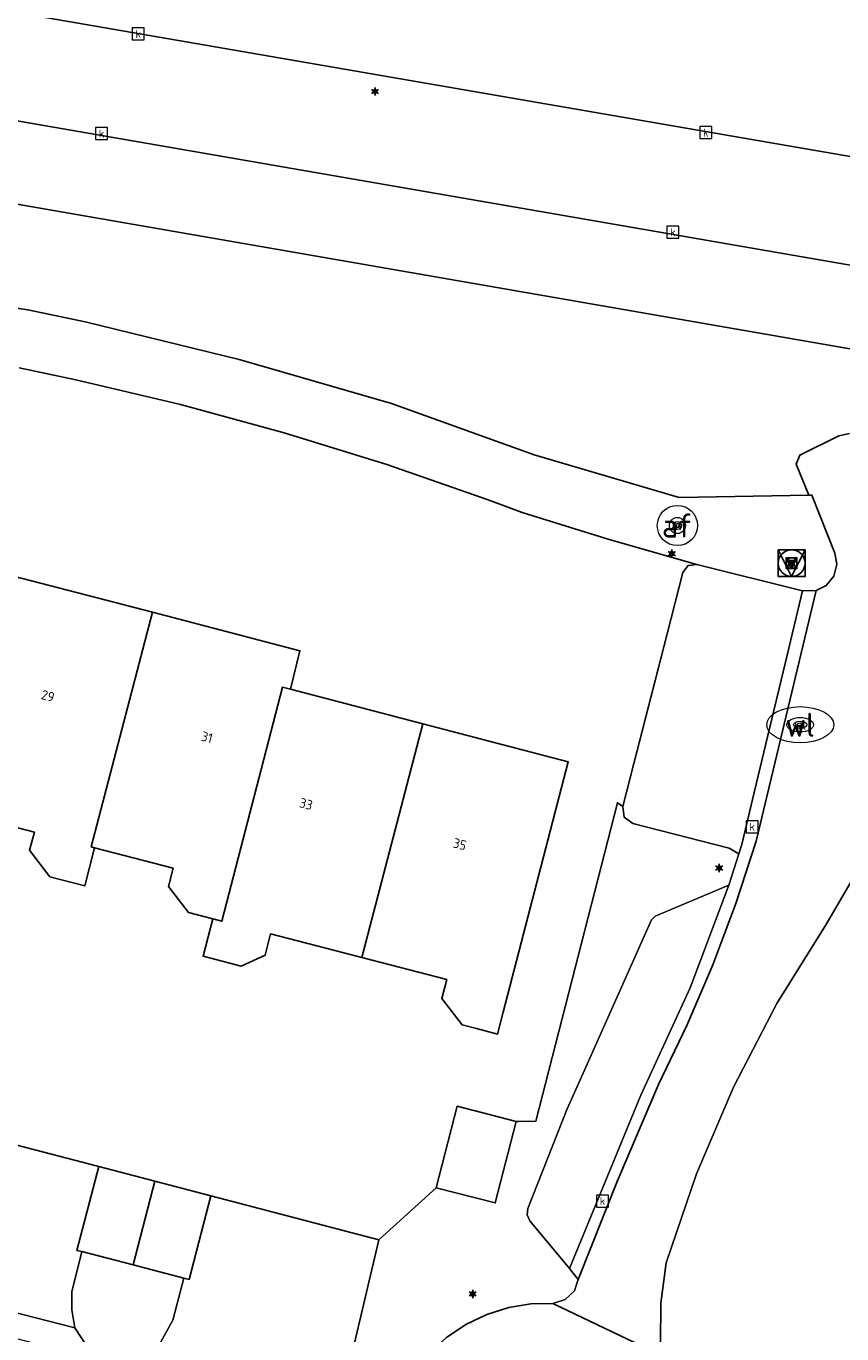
# Model space of a CAD drawing. Header units: metres. Extents: x 197147 to 199131, y 355511 to 356703.
# Tile 141 of 225: x 198474 to 198505, y 356002 to 356051. Entities that reach past the tile are written whole.
import ezdxf
from ezdxf.enums import TextEntityAlignment as Align

# ---------------------------------------------------------------- set-up
doc = ezdxf.new("R2010")
doc.units = ezdxf.units.M
for name, color, linetype, lineweight in [('B-WE-GR-BEPLANTING_CULTUUR_HEESTERS-G', 252, 'Continuous', 18), ('B-WE-GR-GRAS_KRUIDENRIJK-G', 252, 'Continuous', 18), ('B-WE-KL-ET_LS_OV_LICHTMAST-S', 252, 'Continuous', 25), ('B-WE-KL-WATER_PUT-S', 252, 'Continuous', 25), ('B-WE-KL-WATER_PUT-S @ 0.05', 252, 'Continuous', 25), ('B-WE-KL-WATER_PUT-S @ 0.1', 252, 'Continuous', 25), ('B-WE-KL-WATER_PUT-S @ 0.2', 252, 'Continuous', 25), ('B-WE-KL-WATER_PUT-S @ 0.5 (1)', 252, 'Continuous', 25), ('B-WE-KL-WATER_PUT-S @ 0.5 (2)', 252, 'Continuous', 25), ('B-WE-OG-TERREIN_ERF-G', 252, 'Continuous', 18), ('B-WE-RI-GWA_KOLK-S', 252, 'Continuous', 25), ('B-WE-VH-VERHARDING_ASFALT-G', 252, 'Continuous', 18), ('B-WE-VH-VERHARDING_BETONSTRAATSTEEN-G', 252, 'Continuous', 18), ('B-WE-VH-VERHARDING_OPEN-G', 252, 'Continuous', 18), ('B-WE-VH-VERHARDING_STRAATBAKSTEEN-G', 252, 'Continuous', 18), ('B-WE-VW-AFSLUITPAAL-S', 253, 'Continuous', 25), ('B-WE-VW-AFSLUITPAAL-S @ 0.05', 253, 'Continuous', 25), ('B-WE-VW-AFSLUITPAAL-S @ 0.1', 253, 'Continuous', 25), ('B-WE-VW-AFSLUITPAAL-S @ 0.2', 253, 'Continuous', 25), ('B-WE-VW-AFSLUITPAAL-S @ 0.5 (1)', 253, 'Continuous', 25), ('B-WE-VW-AFSLUITPAAL-S @ 0.5 (2)', 253, 'Continuous', 25)]:
    doc.layers.add(name, color=color, linetype=linetype, lineweight=lineweight)
for name, color, linetype in [('B-WE-GR-BEPLANTING_CULTUUR_HEESTERS-GV', 252, 'Continuous'), ('B-WE-GR-GRAS-GV', 252, 'Continuous'), ('B-WE-IE-MEUBILAIR_WEGMEUBILAIR-S', 252, 'Continuous'), ('B-WE-IE-MEUBILAIR_WEGMEUBILAIR-S @ 0.05', 252, 'Continuous'), ('B-WE-IE-MEUBILAIR_WEGMEUBILAIR-S @ 0.1', 252, 'Continuous'), ('B-WE-IE-MEUBILAIR_WEGMEUBILAIR-S @ 0.2', 252, 'Continuous'), ('B-WE-IE-MEUBILAIR_WEGMEUBILAIR-S @ 0.5 (1)', 252, 'Continuous'), ('B-WE-IE-MEUBILAIR_WEGMEUBILAIR-S @ 0.5 (2)', 252, 'Continuous'), ('B-WE-OG-BEBOUWING-GV', 252, 'Continuous'), ('B-WE-OG-BEBOUWING_HUISNUMMER-T18', 252, 'Continuous'), ('B-WE-OG-TERREIN_ERF-GV', 252, 'Continuous'), ('B-WE-VH-GOOT-G', 253, 'Continuous'), ('B-WE-VH-VERHARDING_ASFALT-GV', 253, 'Continuous'), ('B-WE-VH-VERHARDING_STRAATBAKSTEEN-GV', 253, 'Continuous')]:
    doc.layers.add(name, color=color, linetype=linetype)
doc.styles.add('NLCS-ISO', font='NLCS-ISO.ttf')
doc.styles.add('NLCS-ISO-ANNOTATIEF-T18', font='NLCS-ISO.ttf', dxfattribs={"height": 1.8})
doc.styles.add('NLCS-ISO-M-T18', font='NLCS-ISO.ttf', dxfattribs={"height": 1.8})

# ---------------------------------------------------------------- blocks, each defined once
blk = doc.blocks.new('B-SIE-WEG_LICHTMAST-SO')
at = {"ltscale": 0.1}
for p, q in [((-0.33, 0.19), (-0.67, 0.39)), ((0, 0.39), (0, 0.77)), ((0.33, 0.19), (0.67, 0.39)), ((-0.33, -0.19), (-0.67, -0.39)), ((0, -0.39), (0, -0.77)), ((0.33, -0.19), (0.67, -0.39))]:
    blk.add_line(p, q, dxfattribs=at)
at = {"flags": 128}
for points in [[(-0.35, 0.15), (0.35, 0.15)], [(-0.35, -0.15), (0.35, -0.15)]]:
    blk.add_lwpolyline(points, dxfattribs=at)
at = {"ltscale": 0.1}
blk.add_circle((0, 0), 0.386, dxfattribs=at)
at = {"style": 'NLCS-ISO'}
blk.add_attdef('TYPE', text='', height=0.549, dxfattribs=at).set_placement((0, 0.77), align=Align.BOTTOM_CENTER)
blk = doc.blocks.new('B-SIE-WEG_VERKEERSBORD_PAAL-SO')
blk.add_lwpolyline([(-1, -1), (1, -1), (1, 1), (-1, 1)], close=True)
at = {"flags": 128}
blk.add_lwpolyline([(-1, 1), (0, -1), (1, 1)], close=True, dxfattribs=at)
for radius in [1, 0.171]:
    blk.add_circle((0, 0), radius)
at = {"style": 'NLCS-ISO'}
blk.add_attdef('bordgegevens', text='', height=1.8, dxfattribs=at).set_placement((2.209, 3.21), align=Align.TOP_LEFT)
blk = doc.blocks.new('*U959')
at = {"layer": 'B-WE-IE-MEUBILAIR_WEGMEUBILAIR-S @ 0.05', "xscale": 0.05, "yscale": 0.05, "zscale": 0.05}
blk.add_blockref('B-SIE-WEG_VERKEERSBORD_PAAL-SO', (198502.93, 356030.831), dxfattribs=at)
at = {"layer": 'B-WE-IE-MEUBILAIR_WEGMEUBILAIR-S @ 0.1', "xscale": 0.1, "yscale": 0.1, "zscale": 0.1}
blk.add_blockref('B-SIE-WEG_VERKEERSBORD_PAAL-SO', (198502.93, 356030.831), dxfattribs=at)
at = {"layer": 'B-WE-IE-MEUBILAIR_WEGMEUBILAIR-S @ 0.2', "xscale": 0.2, "yscale": 0.2, "zscale": 0.2}
blk.add_blockref('B-SIE-WEG_VERKEERSBORD_PAAL-SO', (198502.93, 356030.831), dxfattribs=at)
at = {"layer": 'B-WE-IE-MEUBILAIR_WEGMEUBILAIR-S @ 0.5 (1)', "xscale": 0.5, "yscale": 0.5, "zscale": 0.5}
blk.add_blockref('B-SIE-WEG_VERKEERSBORD_PAAL-SO', (198502.93, 356030.831), dxfattribs=at)
at = {"layer": 'B-WE-IE-MEUBILAIR_WEGMEUBILAIR-S @ 0.5 (2)', "xscale": 0.5, "yscale": 0.5, "zscale": 0.5}
blk.add_blockref('B-SIE-WEG_VERKEERSBORD_PAAL-SO', (198502.93, 356030.831), dxfattribs=at)
blk = doc.blocks.new('SVW-AFSLUITPAAL-SO')
at = {"lineweight": 18}
blk.add_circle((0, 0), 1.5, dxfattribs=at)
at = {"lineweight": 18, "style": 'NLCS-ISO'}
blk.add_text('af', height=1.8, dxfattribs=at).set_placement((0, 0), align=Align.MIDDLE_CENTER)
blk = doc.blocks.new('*U962')
at = {"layer": 'B-WE-VW-AFSLUITPAAL-S @ 0.05', "xscale": 0.05, "yscale": 0.05, "zscale": 0.05}
blk.add_blockref('SVW-AFSLUITPAAL-SO', (198498.669, 356032.236), dxfattribs=at)
at = {"layer": 'B-WE-VW-AFSLUITPAAL-S @ 0.1', "xscale": 0.1, "yscale": 0.1, "zscale": 0.1}
blk.add_blockref('SVW-AFSLUITPAAL-SO', (198498.669, 356032.236), dxfattribs=at)
at = {"layer": 'B-WE-VW-AFSLUITPAAL-S @ 0.2', "xscale": 0.2, "yscale": 0.2, "zscale": 0.2}
blk.add_blockref('SVW-AFSLUITPAAL-SO', (198498.669, 356032.236), dxfattribs=at)
at = {"layer": 'B-WE-VW-AFSLUITPAAL-S @ 0.5 (1)', "xscale": 0.5, "yscale": 0.5, "zscale": 0.5}
blk.add_blockref('SVW-AFSLUITPAAL-SO', (198498.669, 356032.236), dxfattribs=at)
at = {"layer": 'B-WE-VW-AFSLUITPAAL-S @ 0.5 (2)', "xscale": 0.5, "yscale": 0.5, "zscale": 0.5}
blk.add_blockref('SVW-AFSLUITPAAL-SO', (198498.669, 356032.236), dxfattribs=at)
blk = doc.blocks.new('BGT-KOLK-SO')
at = {"color": 0, "linetype": 'ByBlock', "lineweight": 18}
blk.add_lwpolyline([(-0.045, -0.045), (0.045, -0.045), (0.045, 0.045), (-0.045, 0.045)], close=True, dxfattribs=at)
at = {"color": 0, "linetype": 'ByBlock', "lineweight": 18, "style": 'NLCS-ISO-M-T18'}
blk.add_text('k', height=0.06, dxfattribs=at).set_placement((0, 0), align=Align.MIDDLE_CENTER)
blk = doc.blocks.new('SKL-WATERLEIDINGPUT-SO')
at = {"color": 0, "linetype": 'ByBlock', "lineweight": 18}
blk.add_ellipse((0, 0), major_axis=(2.5, 0), ratio=0.54, dxfattribs=at)
at = {"color": 0, "linetype": 'ByBlock', "lineweight": 18, "style": 'NLCS-ISO'}
blk.add_text('wl', height=1.8, dxfattribs=at).set_placement((0, 0), align=Align.MIDDLE_CENTER)
blk = doc.blocks.new('*U1263')
at = {"layer": 'B-WE-KL-WATER_PUT-S @ 0.05', "xscale": 0.05, "yscale": 0.05, "zscale": 0.05}
blk.add_blockref('SKL-WATERLEIDINGPUT-SO', (198503.25, 356024.799), dxfattribs=at)
at = {"layer": 'B-WE-KL-WATER_PUT-S @ 0.1', "xscale": 0.1, "yscale": 0.1, "zscale": 0.1}
blk.add_blockref('SKL-WATERLEIDINGPUT-SO', (198503.25, 356024.799), dxfattribs=at)
at = {"layer": 'B-WE-KL-WATER_PUT-S @ 0.2', "xscale": 0.2, "yscale": 0.2, "zscale": 0.2}
blk.add_blockref('SKL-WATERLEIDINGPUT-SO', (198503.25, 356024.799), dxfattribs=at)
at = {"layer": 'B-WE-KL-WATER_PUT-S @ 0.5 (1)', "xscale": 0.5, "yscale": 0.5, "zscale": 0.5}
blk.add_blockref('SKL-WATERLEIDINGPUT-SO', (198503.25, 356024.799), dxfattribs=at)
at = {"layer": 'B-WE-KL-WATER_PUT-S @ 0.5 (2)', "xscale": 0.5, "yscale": 0.5, "zscale": 0.5}
blk.add_blockref('SKL-WATERLEIDINGPUT-SO', (198503.25, 356024.799), dxfattribs=at)

msp = doc.modelspace()

# ---------------------------------------------------------------- linework, layer by layer
at = {"layer": 'B-WE-GR-BEPLANTING_CULTUUR_HEESTERS-G', "ltscale": 0.2, "flags": 128}
for points in [[(198515.28, 356037.066), (198459.476, 356046.756)], [(198472.257, 356040.607), (198474.424, 356040.292), (198476.564, 356039.843), (198482.315, 356038.432), (198488.003, 356036.785), (198493.319, 356034.871), (198498.739, 356033.278), (198503.57, 356033.364), (198503.101, 356034.528), (198503.232, 356034.866), (198504.698, 356035.583), (198505.086, 356035.676)], [(198490.048, 356001.922), (198490.769, 356002.408), (198491.552, 356002.785), (198492.373, 356003.043), (198493.204, 356003.18), (198494.022, 356003.2), (198494.478, 356003.349), (198494.833, 356003.673), (198494.91, 356003.936), (198494.971, 356004.096), (198494.636, 356004.5), (198493.162, 356006.278), (198493.061, 356006.499), (198493.088, 356006.741), (198494.556, 356010.459), (198495.2, 356011.908), (198497.697, 356017.519), (198497.833, 356017.652), (198500.588, 356018.817), (198500.957, 356019.981), (198500.601, 356020.195), (198497.001, 356021.112), (198496.683, 356021.351), (198496.627, 356021.744), (198496.428, 356021.886), (198493.381, 356009.998), (198492.726, 356009.995), (198492.65, 356009.995), (198491.871, 356006.948), (198489.665, 356007.513), (198487.524, 356005.577), (198486.149, 355999.716)]]:
    msp.add_lwpolyline(points, dxfattribs=at)
msp.add_lwpolyline([(198478.355, 356004.634), (198476.443, 356005.131), (198476.075, 356003.627), (198476.07, 356002.953), (198476.184, 356002.289), (198476.657, 356001.562), (198477.048, 356001.272), (198477.516, 356001.086), (198478.016, 356001.028), (198478.498, 356001.098), (198479.259, 356001.514), (198479.842, 356002.576), (198480.25, 356004.142), (198478.355, 356004.634)], close=True, dxfattribs=at)
at = {"layer": 'B-WE-GR-BEPLANTING_CULTUUR_HEESTERS-GV', "flags": 128}
for points in [[(198452.351, 356047.993), (198452.91, 356045.934), (198453.35, 356045.054), (198454.015, 356044.287), (198454.853, 356043.713), (198455.777, 356043.376), (198460.142, 356042.283), (198464.151, 356041.207), (198466.004, 356040.867), (198470.074, 356040.786), (198472.257, 356040.607), (198474.424, 356040.292), (198476.564, 356039.843), (198482.315, 356038.432), (198488.003, 356036.785), (198493.319, 356034.871), (198498.739, 356033.278), (198503.57, 356033.364), (198503.101, 356034.528), (198503.232, 356034.866), (198504.698, 356035.583), (198505.086, 356035.676)], [(198515.28, 356037.066), (198459.476, 356046.756), (198452.351, 356047.993)]]:
    msp.add_lwpolyline(points, dxfattribs=at)
at = {"layer": 'B-WE-GR-GRAS-GV', "flags": 128}
msp.add_lwpolyline([(198420.867, 356056.555), (198460.148, 356049.749), (198673.172, 356012.839), (198676.625, 356012.151), (198680.027, 356011.246), (198701.798, 356004.7), (198704.155, 356011.35), (198679.89, 356015.727), (198677.203, 356016.236), (198674.514, 356016.714), (198531.122, 356041.514), (198461.021, 356053.638)], dxfattribs=at)
at = {"layer": 'B-WE-GR-GRAS_KRUIDENRIJK-G', "ltscale": 0.2, "flags": 128}
msp.add_lwpolyline([(198420.867, 356056.555), (198460.148, 356049.749), (198673.172, 356012.839), (198676.625, 356012.151), (198680.027, 356011.246), (198701.798, 356004.7), (198704.155, 356011.35), (198679.89, 356015.727), (198677.203, 356016.236), (198674.514, 356016.714), (198531.122, 356041.514), (198461.021, 356053.638)], dxfattribs=at)
at = {"layer": 'B-WE-OG-BEBOUWING-GV', "ltscale": 0.2, "flags": 128}
for points in [[(198473.843, 356030.358), (198471.562, 356021.592), (198474.672, 356020.787), (198474.497, 356020.113), (198475.254, 356019.125), (198476.555, 356018.789), (198476.921, 356020.205), (198476.796, 356020.237), (198479.076, 356028.996), (198473.843, 356030.358)], [(198479.076, 356028.996), (198476.796, 356020.237), (198476.921, 356020.205), (198479.849, 356019.447), (198479.672, 356018.764), (198480.42, 356017.788), (198481.334, 356017.552), (198481.663, 356017.466), (198483.937, 356026.204), (198484.23, 356026.128), (198484.58, 356027.564), (198479.076, 356028.996)], [(198486.898, 356016.111), (198489.169, 356024.836), (198484.23, 356026.128), (198483.937, 356026.204), (198481.663, 356017.466), (198481.334, 356017.552), (198480.973, 356016.157), (198482.387, 356015.79), (198483.28, 356016.195), (198483.487, 356016.994), (198486.898, 356016.111)], [(198489.169, 356024.836), (198486.898, 356016.111), (198490.06, 356015.293), (198489.877, 356014.585), (198490.634, 356013.597), (198491.167, 356013.459), (198491.958, 356013.254), (198492.169, 356014.069), (198494.59, 356023.418), (198489.169, 356024.836)], [(198490.444, 356010.559), (198489.665, 356007.513), (198491.871, 356006.948), (198492.65, 356009.995), (198490.444, 356010.559)], [(198476.443, 356005.131), (198478.355, 356004.634), (198479.167, 356007.761), (198477.073, 356008.309), (198476.261, 356005.178), (198476.443, 356005.131)], [(198480.25, 356004.142), (198480.444, 356004.092), (198481.261, 356007.212), (198479.167, 356007.761), (198478.355, 356004.634), (198480.25, 356004.142)]]:
    msp.add_lwpolyline(points, close=True, dxfattribs=at)
at = {"layer": 'B-WE-OG-TERREIN_ERF-G', "ltscale": 0.2, "flags": 128}
for points in [[(198470.81, 356009.944), (198477.073, 356008.309), (198479.167, 356007.761), (198481.261, 356007.212), (198487.524, 356005.577), (198489.665, 356007.513), (198489.665, 356007.513), (198490.444, 356010.559), (198492.65, 356009.995), (198492.726, 356009.995), (198493.381, 356009.998), (198496.428, 356021.886), (198496.627, 356021.744), (198497.039, 356023.349), (198497.661, 356025.771), (198498.283, 356028.193), (198498.87, 356030.48), (198499.07, 356030.741), (198499.397, 356030.78), (198496.12, 356031.708), (198492.88, 356032.723), (198491.612, 356033.189), (198487.824, 356034.508), (198483.991, 356035.698), (198480.12, 356036.756), (198476.217, 356037.68), (198474.11, 356038.116)], [(198473.843, 356030.358), (198479.076, 356028.996), (198484.58, 356027.564), (198484.23, 356026.128), (198489.169, 356024.836), (198494.59, 356023.418), (198492.169, 356014.069), (198491.958, 356013.254), (198491.167, 356013.459), (198490.634, 356013.597), (198489.877, 356014.585), (198490.06, 356015.293), (198486.898, 356016.111), (198483.487, 356016.994), (198483.28, 356016.195), (198482.387, 356015.79), (198480.973, 356016.157), (198481.334, 356017.552), (198480.42, 356017.788), (198479.672, 356018.764), (198479.849, 356019.447), (198476.921, 356020.205), (198476.921, 356020.205), (198476.555, 356018.789), (198475.254, 356019.125), (198474.497, 356020.113), (198474.672, 356020.787), (198471.562, 356021.592)], [(198505.242, 356019.098), (198504.232, 356017.366), (198502.381, 356014.388), (198500.757, 356011.268), (198499.375, 356008.035), (198498.246, 356004.715), (198498.049, 356003.211), (198498.036, 356001.694), (198498.072, 356001.448), (198498.186, 356001.21), (198505.182, 355999.545)]]:
    msp.add_lwpolyline(points, dxfattribs=at)
for points in [[(198476.443, 356005.131), (198476.261, 356005.178), (198477.073, 356008.309), (198470.81, 356009.944), (198470.005, 356006.818), (198469.799, 356006.871), (198469.44, 356005.398), (198468.696, 356004.199), (198476.184, 356002.289), (198476.07, 356002.953), (198476.075, 356003.627), (198476.443, 356005.131)], [(198487.524, 356005.577), (198481.261, 356007.212), (198480.444, 356004.092), (198480.25, 356004.142), (198479.842, 356002.576), (198479.259, 356001.514), (198486.149, 355999.716), (198487.524, 356005.577)]]:
    msp.add_lwpolyline(points, close=True, dxfattribs=at)
at = {"layer": 'B-WE-OG-TERREIN_ERF-GV', "flags": 128}
for points in [[(198489.665, 356007.513), (198490.444, 356010.559), (198492.65, 356009.995), (198492.726, 356009.995), (198493.381, 356009.998), (198496.428, 356021.886), (198496.627, 356021.744), (198497.039, 356023.349), (198498.283, 356028.193), (198498.87, 356030.48), (198499.07, 356030.741), (198499.397, 356030.78), (198496.12, 356031.708), (198492.88, 356032.723), (198491.612, 356033.189), (198487.824, 356034.508), (198483.991, 356035.698), (198480.12, 356036.756), (198476.217, 356037.68), (198474.11, 356038.116)], [(198473.843, 356030.358), (198479.076, 356028.996), (198484.58, 356027.564), (198484.23, 356026.128), (198489.169, 356024.836), (198494.59, 356023.418), (198492.169, 356014.069), (198491.958, 356013.254), (198491.167, 356013.459), (198490.634, 356013.597), (198489.877, 356014.585), (198490.06, 356015.293), (198486.898, 356016.111), (198483.487, 356016.994), (198483.28, 356016.195), (198482.387, 356015.79), (198480.973, 356016.157), (198481.334, 356017.552), (198480.42, 356017.788), (198479.672, 356018.764), (198479.849, 356019.447), (198476.921, 356020.205)], [(198476.921, 356020.205), (198476.555, 356018.789), (198475.254, 356019.125), (198474.497, 356020.113), (198474.672, 356020.787), (198471.562, 356021.592)], [(198470.81, 356009.944), (198477.073, 356008.309), (198479.167, 356007.761), (198481.261, 356007.212), (198487.524, 356005.577), (198489.665, 356007.513)]]:
    msp.add_lwpolyline(points, dxfattribs=at)
at = {"layer": 'B-WE-VH-GOOT-G', "ltscale": 0.2, "flags": 128}
msp.add_lwpolyline([(198494.971, 356004.096), (198496.418, 356007.753), (198497.963, 356011.37), (198499.023, 356013.578), (198499.985, 356015.833), (198500.847, 356018.129), (198501.605, 356020.458), (198503.844, 356029.81)], dxfattribs=at)
at = {"layer": 'B-WE-VH-VERHARDING_ASFALT-G', "ltscale": 0.2, "flags": 128}
msp.add_lwpolyline([(198532.185, 356047.956), (198485.681, 356056.008), (198470.967, 356058.556), (198469.819, 356058.803), (198468.683, 356059.087), (198462.609, 356060.711), (198461.021, 356053.638), (198531.122, 356041.514), (198532.185, 356047.956)], close=True, dxfattribs=at)
for points in [[(198673.172, 356012.839), (198460.148, 356049.749), (198459.476, 356046.756), (198515.28, 356037.066), (198597.137, 356022.854)], [(198474.11, 356038.116), (198476.217, 356037.68), (198480.12, 356036.756), (198483.991, 356035.698), (198487.824, 356034.508), (198491.612, 356033.189), (198492.88, 356032.723), (198496.12, 356031.708), (198499.397, 356030.78), (198503.335, 356029.8), (198503.844, 356029.81), (198504.216, 356029.997), (198504.504, 356030.35), (198504.614, 356030.793), (198504.54, 356031.202), (198503.68, 356033.366), (198503.57, 356033.364), (198503.57, 356033.364), (198498.739, 356033.278), (198493.319, 356034.871), (198488.003, 356036.785), (198482.315, 356038.432), (198476.564, 356039.843), (198474.424, 356040.292), (198472.257, 356040.607)]]:
    msp.add_lwpolyline(points, dxfattribs=at)
at = {"layer": 'B-WE-VH-VERHARDING_ASFALT-GV', "flags": 128}
for points in [[(198503.57, 356033.364), (198498.739, 356033.278), (198493.319, 356034.871), (198488.003, 356036.785), (198482.315, 356038.432), (198476.564, 356039.843), (198474.424, 356040.292), (198472.257, 356040.607)], [(198474.11, 356038.116), (198476.217, 356037.68), (198480.12, 356036.756), (198483.991, 356035.698), (198487.824, 356034.508), (198491.612, 356033.189), (198492.88, 356032.723), (198496.12, 356031.708), (198499.397, 356030.78), (198503.335, 356029.8), (198503.844, 356029.81), (198504.216, 356029.997), (198504.504, 356030.35), (198504.614, 356030.793), (198504.54, 356031.202), (198503.68, 356033.366), (198503.57, 356033.364)]]:
    msp.add_lwpolyline(points, dxfattribs=at)
at = {"layer": 'B-WE-VH-VERHARDING_BETONSTRAATSTEEN-G', "ltscale": 0.2, "flags": 128}
for points in [[(198505.086, 356035.676), (198504.698, 356035.583), (198503.232, 356034.866), (198503.101, 356034.528), (198503.57, 356033.364), (198503.57, 356033.364), (198503.68, 356033.366), (198504.54, 356031.202), (198504.614, 356030.793), (198504.504, 356030.35), (198504.216, 356029.997), (198503.844, 356029.81), (198501.605, 356020.458), (198500.847, 356018.129), (198499.985, 356015.833), (198499.023, 356013.578), (198497.963, 356011.37), (198496.418, 356007.753), (198494.971, 356004.096), (198494.91, 356003.936), (198494.833, 356003.673), (198494.478, 356003.349), (198494.022, 356003.2), (198498.186, 356001.21)], [(198498.036, 356001.694), (198498.049, 356003.211), (198498.246, 356004.715), (198499.375, 356008.035), (198500.757, 356011.268), (198502.381, 356014.388), (198504.232, 356017.366), (198505.242, 356019.098)]]:
    msp.add_lwpolyline(points, dxfattribs=at)
msp.add_lwpolyline([(198502.697, 356027.136), (198502.115, 356024.705), (198501.533, 356022.273), (198501.069, 356020.334), (198500.957, 356019.981), (198500.588, 356018.817), (198499.148, 356014.973), (198497.305, 356010.971), (198494.636, 356004.5), (198494.971, 356004.096), (198496.418, 356007.753), (198497.963, 356011.37), (198499.023, 356013.578), (198499.985, 356015.833), (198500.847, 356018.129), (198501.605, 356020.458), (198503.844, 356029.81), (198503.335, 356029.8), (198502.697, 356027.136)], close=True, dxfattribs=at)
at = {"layer": 'B-WE-VH-VERHARDING_OPEN-G', "ltscale": 0.2, "flags": 128}
msp.add_lwpolyline([(198468.696, 356004.199), (198467.936, 356003.81), (198467.464, 356003.75), (198466.977, 356003.811), (198466.521, 356003.993), (198466.137, 356004.274), (198465.66, 356004.982), (198458.711, 356006.793), (198458.467, 356005.881), (198458.397, 356005.696), (198458.293, 356005.528), (198458.841, 356005.815), (198486.52, 355998.636), (198486.166, 355999.118), (198486.149, 355999.716), (198479.259, 356001.514), (198478.498, 356001.098), (198478.016, 356001.028), (198477.516, 356001.086), (198477.048, 356001.272), (198476.657, 356001.562), (198476.184, 356002.289), (198468.696, 356004.199)], close=True, dxfattribs=at)
at = {"layer": 'B-WE-VH-VERHARDING_STRAATBAKSTEEN-G', "ltscale": 0.2, "flags": 128}
for points in [[(198503.335, 356029.8), (198499.397, 356030.78), (198499.07, 356030.741), (198498.87, 356030.48), (198498.283, 356028.193), (198497.661, 356025.771), (198497.039, 356023.349), (198496.627, 356021.744), (198496.683, 356021.351), (198497.001, 356021.112), (198500.601, 356020.195), (198500.957, 356019.981), (198501.069, 356020.334), (198501.533, 356022.273), (198502.115, 356024.705), (198502.697, 356027.136), (198503.335, 356029.8)], [(198497.305, 356010.971), (198499.148, 356014.973), (198500.588, 356018.817), (198497.833, 356017.652), (198497.697, 356017.519), (198495.2, 356011.908), (198494.556, 356010.459), (198493.088, 356006.741), (198493.061, 356006.499), (198493.162, 356006.278), (198494.636, 356004.5), (198497.305, 356010.971)]]:
    msp.add_lwpolyline(points, close=True, dxfattribs=at)
msp.add_lwpolyline([(198498.186, 356001.21), (198494.022, 356003.2), (198493.204, 356003.18), (198492.373, 356003.043), (198491.552, 356002.785), (198490.769, 356002.408), (198490.048, 356001.922)], dxfattribs=at)
at = {"layer": 'B-WE-VH-VERHARDING_STRAATBAKSTEEN-GV', "flags": 128}
msp.add_lwpolyline([(198522.106, 355990.096), (198499.531, 355995.701), (198499.655, 355996.213), (198499.967, 355996.136), (198499.79, 355996.248), (198499.686, 355996.528), (198499.726, 355997.418), (198499.629, 355998.314), (198499.396, 355999.185), (198499.037, 356000), (198498.701, 356000.554), (198498.186, 356001.21), (198494.022, 356003.2), (198493.204, 356003.18), (198492.373, 356003.043), (198491.552, 356002.785), (198490.769, 356002.408), (198490.048, 356001.922), (198489.411, 356001.344), (198488.873, 356000.696), (198488.443, 356000), (198488.063, 355999.115), (198487.856, 355998.768), (198487.53, 355998.53)], dxfattribs=at)

# ---------------------------------------------------------------- block references
at = {"layer": 'B-WE-IE-MEUBILAIR_WEGMEUBILAIR-S'}
msp.add_blockref('*U959', (0, 0), dxfattribs=at)
at = {"layer": 'B-WE-KL-ET_LS_OV_LICHTMAST-S', "xscale": 0.2, "yscale": 0.2, "zscale": 0.2}
for p in [(198487.386, 356048.438), (198498.458, 356031.182), (198500.228, 356019.45), (198491.03, 356003.554)]:
    msp.add_blockref('B-SIE-WEG_LICHTMAST-SO', p, dxfattribs=at)
at = {"layer": 'B-WE-KL-WATER_PUT-S'}
msp.add_blockref('*U1263', (0, 0), dxfattribs=at)
at = {"layer": 'B-WE-RI-GWA_KOLK-S', "xscale": 5, "yscale": 5, "zscale": 5}
for p in [(198478.551, 356050.586), (198477.18, 356046.867), (198499.728, 356046.902), (198498.502, 356043.186), (198501.46, 356020.99), (198495.874, 356007.018)]:
    msp.add_blockref('BGT-KOLK-SO', p, dxfattribs=at)
at = {"layer": 'B-WE-VW-AFSLUITPAAL-S'}
msp.add_blockref('*U962', (0, 0), dxfattribs=at)

# ---------------------------------------------------------------- texts
at = {"layer": 'B-WE-OG-BEBOUWING_HUISNUMMER-T18', "style": 'NLCS-ISO-ANNOTATIEF-T18'}
for s, rotation, p in [('29', 345.4, (198475.178, 356025.877)), ('29', 345.4, (198475.178, 356025.877)), ('31', 345.4, (198481.116, 356024.332)), ('31', 345.4, (198481.116, 356024.332)), ('33', 345.3, (198484.813, 356021.841)), ('33', 345.3, (198484.813, 356021.841)), ('35', 345.3, (198490.55, 356020.34)), ('35', 345.3, (198490.55, 356020.34))]:
    msp.add_text(s, height=0.36, rotation=rotation, dxfattribs=at).set_placement(p, align=Align.MIDDLE_CENTER)

doc.saveas('drawing.dxf')
